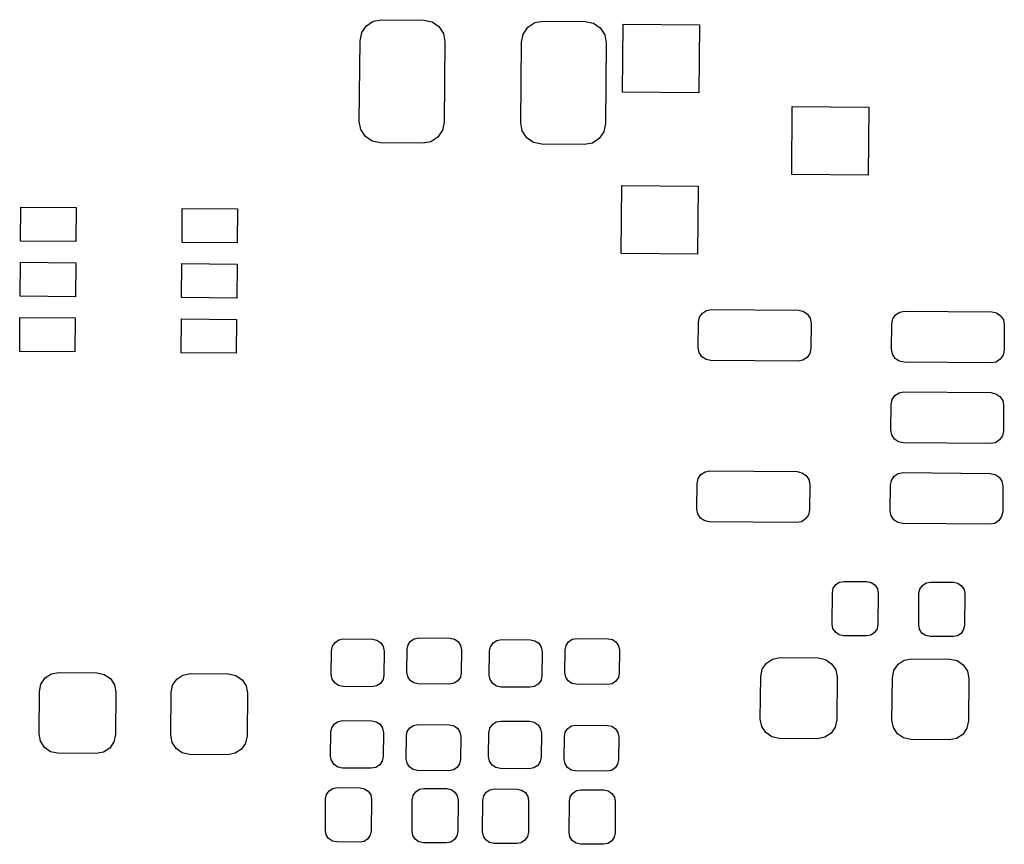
# Model space of a CAD drawing. Extents: x 137.8 to 185.8, y -103.9 to -69.2.
# Tile 2 of 3: x 139.3 to 150.9, y -78.9 to -69.2. Entities that reach past the tile are written whole.
import ezdxf

# ---------------------------------------------------------------- set-up
doc = ezdxf.new("R2010")
doc.units = 0
doc.layers.add('BLACK', color=7, linetype='CONTINUOUS')

msp = doc.modelspace()

# ---------------------------------------------------------------- linework, layer by layer
at = {"layer": 'BLACK', "linetype": 'CONTINUOUS'}
for p, q in [((143.408963, -69.234947), (143.490539, -69.181463)), ((143.490539, -69.181463), (143.586372, -69.163269)), ((143.586372, -69.163269), (144.086353, -69.167632)), ((144.086353, -69.167632), (144.181855, -69.187496)), ((144.181855, -69.187496), (144.262485, -69.242395)), ((145.308891, -69.251527), (145.390467, -69.198043)), ((145.390467, -69.198043), (145.4863, -69.179849)), ((145.4863, -69.179849), (145.986281, -69.184212)), ((145.986281, -69.184212), (146.081783, -69.204076)), ((143.3342, -69.411078), (143.354064, -69.315577)), ((143.354064, -69.315577), (143.408963, -69.234947)), ((144.262485, -69.242395), (144.315968, -69.323971)), ((145.253992, -69.332157), (145.308891, -69.251527)), ((146.081783, -69.204076), (146.162413, -69.258975)), ((146.162413, -69.258975), (146.215896, -69.340551)), ((146.424855, -70.017368), (146.431836, -69.217398)), ((146.431836, -69.217398), (147.331801, -69.225252)), ((147.331801, -69.225252), (147.32482, -70.025222)), ((143.32591, -70.361042), (143.3342, -69.411078)), ((144.315968, -69.323971), (144.334162, -69.419804)), ((144.334162, -69.419804), (144.325872, -70.369768)), ((145.225838, -70.377622), (145.234128, -69.427658)), ((145.234128, -69.427658), (145.253992, -69.332157)), ((146.215896, -69.340551), (146.23409, -69.436384)), ((146.23409, -69.436384), (146.2258, -70.386348)), ((147.32482, -70.025222), (146.424855, -70.017368)), ((148.416489, -70.984785), (148.42347, -70.184815)), ((148.42347, -70.184815), (149.323435, -70.192669)), ((149.323435, -70.192669), (149.316454, -70.992639)), ((143.344104, -70.456875), (143.32591, -70.361042)), ((143.397587, -70.538451), (143.344104, -70.456875)), ((144.306008, -70.465269), (144.251109, -70.545899)), ((144.325872, -70.369768), (144.306008, -70.465269)), ((145.244032, -70.473455), (145.225838, -70.377622)), ((145.297515, -70.555031), (145.244032, -70.473455)), ((146.2258, -70.386348), (146.205936, -70.481849)), ((143.478217, -70.59335), (143.397587, -70.538451)), ((143.573719, -70.613214), (143.478217, -70.59335)), ((144.251109, -70.545899), (144.169533, -70.599383)), ((145.378145, -70.60993), (145.297515, -70.555031)), ((146.151037, -70.562479), (146.069461, -70.615963)), ((146.205936, -70.481849), (146.151037, -70.562479)), ((144.0737, -70.617577), (143.573719, -70.613214)), ((144.169533, -70.599383), (144.0737, -70.617577)), ((145.473647, -70.629794), (145.378145, -70.60993)), ((145.973628, -70.634157), (145.473647, -70.629794)), ((146.069461, -70.615963), (145.973628, -70.634157)), ((149.316454, -70.992639), (148.416489, -70.984785)), ((146.408275, -71.917295), (146.415256, -71.117325)), ((146.415256, -71.117325), (147.315221, -71.125179)), ((147.315221, -71.125179), (147.30824, -71.925149)), ((139.338975, -71.768891), (139.342466, -71.368906)), ((139.342466, -71.368906), (139.992441, -71.374579)), ((139.992441, -71.374579), (139.98895, -71.774564)), ((141.238903, -71.785471), (141.242394, -71.385486)), ((141.242394, -71.385486), (141.892369, -71.391159)), ((141.892369, -71.391159), (141.888878, -71.791144)), ((139.98895, -71.774564), (139.338975, -71.768891)), ((141.888878, -71.791144), (141.238903, -71.785471)), ((147.30824, -71.925149), (146.408275, -71.917295)), ((139.333303, -72.418866), (139.336794, -72.018881)), ((139.336794, -72.018881), (139.986769, -72.024554)), ((139.986769, -72.024554), (139.983278, -72.424539)), ((141.233231, -72.435446), (141.236722, -72.035461)), ((141.236722, -72.035461), (141.886697, -72.041134)), ((141.886697, -72.041134), (141.883206, -72.441119)), ((139.983278, -72.424539), (139.333303, -72.418866)), ((141.883206, -72.441119), (141.233231, -72.435446)), ((139.327631, -73.068841), (139.331122, -72.668856)), ((139.331122, -72.668856), (139.981097, -72.674529)), ((139.981097, -72.674529), (139.977606, -73.074514)), ((147.319668, -72.724334), (147.331587, -72.667033)), ((147.331587, -72.667033), (147.364526, -72.618656)), ((147.364526, -72.618656), (147.413471, -72.586566)), ((147.413471, -72.586566), (147.470971, -72.575649)), ((147.470971, -72.575649), (148.495932, -72.584594)), ((148.495932, -72.584594), (148.553234, -72.596512)), ((148.553234, -72.596512), (148.601611, -72.629452)), ((148.601611, -72.629452), (148.633701, -72.678397)), ((148.633701, -72.678397), (148.644618, -72.735897)), ((149.6065, -72.686886), (149.639439, -72.638509)), ((149.639439, -72.638509), (149.688384, -72.606419)), ((149.688384, -72.606419), (149.745884, -72.595502)), ((149.745884, -72.595502), (150.770845, -72.604447)), ((150.770845, -72.604447), (150.828147, -72.616365)), ((150.828147, -72.616365), (150.876524, -72.649305)), ((150.876524, -72.649305), (150.908614, -72.69825)), ((141.227559, -73.085421), (141.23105, -72.685436)), ((141.23105, -72.685436), (141.881025, -72.691109)), ((141.881025, -72.691109), (141.877534, -73.091094)), ((147.31705, -73.024323), (147.319668, -72.724334)), ((148.644618, -72.735897), (148.642, -73.035886)), ((149.591963, -73.044176), (149.594581, -72.744187)), ((149.594581, -72.744187), (149.6065, -72.686886)), ((150.908614, -72.69825), (150.919531, -72.75575)), ((150.919531, -72.75575), (150.916913, -73.055739)), ((147.327967, -73.081823), (147.31705, -73.024323)), ((139.977606, -73.074514), (139.327631, -73.068841)), ((141.877534, -73.091094), (141.227559, -73.085421)), ((147.360057, -73.130768), (147.327967, -73.081823)), ((147.408434, -73.163708), (147.360057, -73.130768)), ((148.597142, -73.141564), (148.548197, -73.173654)), ((148.630081, -73.093187), (148.597142, -73.141564)), ((148.642, -73.035886), (148.630081, -73.093187)), ((149.60288, -73.101676), (149.591963, -73.044176)), ((149.63497, -73.150621), (149.60288, -73.101676)), ((150.904994, -73.11304), (150.872055, -73.161417)), ((150.916913, -73.055739), (150.904994, -73.11304)), ((147.465736, -73.175626), (147.408434, -73.163708)), ((148.490697, -73.184571), (147.465736, -73.175626)), ((148.548197, -73.173654), (148.490697, -73.184571)), ((149.683347, -73.183561), (149.63497, -73.150621)), ((149.740649, -73.195479), (149.683347, -73.183561)), ((150.76561, -73.204424), (149.740649, -73.195479)), ((150.82311, -73.193507), (150.76561, -73.204424)), ((150.872055, -73.161417), (150.82311, -73.193507)), ((149.59821, -73.636849), (149.631149, -73.588472)), ((149.631149, -73.588472), (149.680094, -73.556382)), ((149.680094, -73.556382), (149.737594, -73.545465)), ((149.737594, -73.545465), (150.762555, -73.55441)), ((150.762555, -73.55441), (150.819857, -73.566328)), ((150.819857, -73.566328), (150.868234, -73.599268)), ((150.868234, -73.599268), (150.900324, -73.648213)), ((149.583673, -73.994139), (149.586291, -73.69415)), ((149.586291, -73.69415), (149.59821, -73.636849)), ((150.900324, -73.648213), (150.911241, -73.705713)), ((150.911241, -73.705713), (150.908623, -74.005702)), ((149.59459, -74.051639), (149.583673, -73.994139)), ((149.62668, -74.100584), (149.59459, -74.051639)), ((150.896704, -74.063003), (150.863765, -74.11138)), ((150.908623, -74.005702), (150.896704, -74.063003)), ((149.675057, -74.133524), (149.62668, -74.100584)), ((149.732359, -74.145442), (149.675057, -74.133524)), ((150.75732, -74.154387), (149.732359, -74.145442)), ((150.81482, -74.14347), (150.75732, -74.154387)), ((150.863765, -74.11138), (150.81482, -74.14347)), ((147.315006, -74.56696), (147.347945, -74.518583)), ((147.347945, -74.518583), (147.39689, -74.486493)), ((147.39689, -74.486493), (147.45439, -74.475576)), ((147.45439, -74.475576), (148.479351, -74.484521)), ((148.479351, -74.484521), (148.536653, -74.496439)), ((148.536653, -74.496439), (148.58503, -74.529379)), ((148.58503, -74.529379), (148.61712, -74.578324)), ((149.622858, -74.538436), (149.671803, -74.506346)), ((149.671803, -74.506346), (149.729303, -74.495429)), ((149.729303, -74.495429), (150.754264, -74.504374)), ((150.754264, -74.504374), (150.811566, -74.516292)), ((150.811566, -74.516292), (150.859943, -74.549232)), ((147.300469, -74.92425), (147.303087, -74.624261)), ((147.303087, -74.624261), (147.315006, -74.56696)), ((148.61712, -74.578324), (148.628037, -74.635824)), ((148.628037, -74.635824), (148.625419, -74.935813)), ((149.575382, -74.944103), (149.578, -74.644114)), ((149.578, -74.644114), (149.589919, -74.586813)), ((149.589919, -74.586813), (149.622858, -74.538436)), ((150.859943, -74.549232), (150.892033, -74.598177)), ((150.892033, -74.598177), (150.90295, -74.655677)), ((150.90295, -74.655677), (150.900332, -74.955666)), ((147.311386, -74.98175), (147.300469, -74.92425)), ((147.343476, -75.030695), (147.311386, -74.98175)), ((148.6135, -74.993114), (148.580561, -75.041491)), ((148.625419, -74.935813), (148.6135, -74.993114)), ((149.586299, -75.001603), (149.575382, -74.944103)), ((150.900332, -74.955666), (150.888413, -75.012967)), ((147.391853, -75.063635), (147.343476, -75.030695)), ((147.449155, -75.075553), (147.391853, -75.063635)), ((148.474116, -75.084498), (147.449155, -75.075553)), ((148.531616, -75.073581), (148.474116, -75.084498)), ((148.580561, -75.041491), (148.531616, -75.073581)), ((149.618389, -75.050548), (149.586299, -75.001603)), ((149.666766, -75.083488), (149.618389, -75.050548)), ((149.724068, -75.095406), (149.666766, -75.083488)), ((150.749029, -75.104351), (149.724068, -75.095406)), ((150.806529, -75.093434), (150.749029, -75.104351)), ((150.855474, -75.061344), (150.806529, -75.093434)), ((150.888413, -75.012967), (150.855474, -75.061344)), ((148.935381, -75.814416), (148.979432, -75.785534)), ((148.979432, -75.785534), (149.031182, -75.775709)), ((149.031182, -75.775709), (149.301171, -75.778065)), ((149.301171, -75.778065), (149.352742, -75.788792)), ((149.352742, -75.788792), (149.396282, -75.818438)), ((149.955343, -75.823318), (149.999394, -75.794436)), ((149.999394, -75.794436), (150.051144, -75.784611)), ((150.051144, -75.784611), (150.321133, -75.786967)), ((150.321133, -75.786967), (150.372704, -75.797694)), ((150.372704, -75.797694), (150.416244, -75.82734)), ((148.89178, -76.279512), (148.895009, -75.909526)), ((148.895009, -75.909526), (148.905735, -75.857956)), ((148.905735, -75.857956), (148.935381, -75.814416)), ((149.396282, -75.818438), (149.425163, -75.862489)), ((149.425163, -75.862489), (149.434988, -75.914238)), ((149.434988, -75.914238), (149.431759, -76.284224)), ((149.911742, -76.288414), (149.914971, -75.918428)), ((149.914971, -75.918428), (149.925697, -75.866858)), ((149.925697, -75.866858), (149.955343, -75.823318)), ((150.416244, -75.82734), (150.445125, -75.871391)), ((150.445125, -75.871391), (150.45495, -75.92314)), ((150.45495, -75.92314), (150.451721, -76.293126)), ((148.901605, -76.331261), (148.89178, -76.279512)), ((148.930486, -76.375312), (148.901605, -76.331261)), ((148.974026, -76.404958), (148.930486, -76.375312)), ((149.391387, -76.379334), (149.347336, -76.408216)), ((149.421033, -76.335794), (149.391387, -76.379334)), ((149.431759, -76.284224), (149.421033, -76.335794)), ((149.921567, -76.340163), (149.911742, -76.288414)), ((149.950448, -76.384214), (149.921567, -76.340163)), ((149.993988, -76.41386), (149.950448, -76.384214)), ((150.411349, -76.388236), (150.367298, -76.417118)), ((150.440995, -76.344696), (150.411349, -76.388236)), ((150.451721, -76.293126), (150.440995, -76.344696)), ((143.009944, -76.539617), (143.040687, -76.494465)), ((143.040687, -76.494465), (143.086369, -76.464514)), ((143.086369, -76.464514), (143.140036, -76.454325)), ((143.140036, -76.454325), (143.480023, -76.457292)), ((143.480023, -76.457292), (143.533504, -76.468416)), ((143.533504, -76.468416), (143.578656, -76.499159)), ((143.578656, -76.499159), (143.608607, -76.544842)), ((143.899731, -76.524295), (143.929377, -76.480755)), ((143.929377, -76.480755), (143.973428, -76.451874)), ((143.973428, -76.451874), (144.025177, -76.442049)), ((144.025177, -76.442049), (144.395163, -76.445278)), ((144.395163, -76.445278), (144.446733, -76.456004)), ((144.446733, -76.456004), (144.490273, -76.48565)), ((144.490273, -76.48565), (144.519155, -76.529701)), ((144.86996, -76.545849), (144.900703, -76.500697)), ((144.900703, -76.500697), (144.946385, -76.470746)), ((144.946385, -76.470746), (145.000052, -76.460557)), ((145.000052, -76.460557), (145.340039, -76.463524)), ((145.340039, -76.463524), (145.39352, -76.474648)), ((145.39352, -76.474648), (145.438672, -76.505391)), ((145.438672, -76.505391), (145.468623, -76.551074)), ((145.759747, -76.530527), (145.789393, -76.486987)), ((145.789393, -76.486987), (145.833444, -76.458106)), ((145.833444, -76.458106), (145.885193, -76.448281)), ((145.885193, -76.448281), (146.255179, -76.45151)), ((146.255179, -76.45151), (146.306749, -76.462236)), ((146.306749, -76.462236), (146.350289, -76.491882)), ((146.350289, -76.491882), (146.379171, -76.535933)), ((149.025597, -76.415685), (148.974026, -76.404958)), ((149.295586, -76.418041), (149.025597, -76.415685)), ((149.347336, -76.408216), (149.295586, -76.418041)), ((150.045559, -76.424587), (149.993988, -76.41386)), ((150.315548, -76.426943), (150.045559, -76.424587)), ((150.367298, -76.417118), (150.315548, -76.426943)), ((142.996376, -76.873087), (142.99882, -76.593098)), ((142.99882, -76.593098), (143.009944, -76.539617)), ((143.608607, -76.544842), (143.618796, -76.598509)), ((143.618796, -76.598509), (143.616352, -76.878498)), ((143.886648, -76.845855), (143.889004, -76.575866)), ((143.889004, -76.575866), (143.899731, -76.524295)), ((144.519155, -76.529701), (144.52898, -76.581451)), ((144.52898, -76.581451), (144.526624, -76.85144)), ((144.856392, -76.879319), (144.858836, -76.59933)), ((144.858836, -76.59933), (144.86996, -76.545849)), ((145.468623, -76.551074), (145.478812, -76.604741)), ((145.478812, -76.604741), (145.476368, -76.88473)), ((145.746664, -76.852087), (145.74902, -76.582098)), ((145.74902, -76.582098), (145.759747, -76.530527)), ((146.379171, -76.535933), (146.388996, -76.587683)), ((146.388996, -76.587683), (146.38664, -76.857672)), ((148.118646, -76.738684), (148.192063, -76.690549)), ((148.192063, -76.690549), (148.278314, -76.674174)), ((148.278314, -76.674174), (148.728297, -76.678101)), ((148.728297, -76.678101), (148.814248, -76.695978)), ((148.814248, -76.695978), (148.886814, -76.745387)), ((149.668586, -76.75221), (149.742003, -76.704075)), ((149.742003, -76.704075), (149.828254, -76.6877)), ((149.828254, -76.6877), (150.278237, -76.691627)), ((150.278237, -76.691627), (150.364188, -76.709504)), ((150.364188, -76.709504), (150.436754, -76.758913)), ((139.700213, -76.865451), (139.786464, -76.849076)), ((139.786464, -76.849076), (140.236447, -76.853003)), ((140.236447, -76.853003), (140.322398, -76.87088)), ((143.896473, -76.897605), (143.886648, -76.845855)), ((144.526624, -76.85144), (144.515897, -76.903011)), ((145.756489, -76.903837), (145.746664, -76.852087)), ((148.051359, -76.897202), (148.069237, -76.81125)), ((148.069237, -76.81125), (148.118646, -76.738684)), ((148.886814, -76.745387), (148.93495, -76.818805)), ((148.93495, -76.818805), (148.951324, -76.905055)), ((149.601299, -76.910728), (149.619177, -76.824776)), ((149.619177, -76.824776), (149.668586, -76.75221)), ((150.436754, -76.758913), (150.48489, -76.832331)), ((150.48489, -76.832331), (150.501264, -76.918581)), ((139.577387, -76.986152), (139.626796, -76.913586)), ((139.626796, -76.913586), (139.700213, -76.865451)), ((140.322398, -76.87088), (140.394964, -76.920289)), ((140.394964, -76.920289), (140.4431, -76.993707)), ((141.127327, -76.999678), (141.176736, -76.927112)), ((141.176736, -76.927112), (141.250153, -76.878977)), ((141.250153, -76.878977), (141.336404, -76.862602)), ((141.336404, -76.862602), (141.786387, -76.866529)), ((141.786387, -76.866529), (141.872338, -76.884406)), ((141.872338, -76.884406), (141.944904, -76.933815)), ((141.944904, -76.933815), (141.99304, -77.007233)), ((143.006565, -76.926754), (142.996376, -76.873087)), ((143.036516, -76.972437), (143.006565, -76.926754)), ((143.605228, -76.931979), (143.574485, -76.977131)), ((143.616352, -76.878498), (143.605228, -76.931979)), ((143.925355, -76.941656), (143.896473, -76.897605)), ((143.968895, -76.971302), (143.925355, -76.941656)), ((144.486251, -76.946551), (144.4422, -76.975432)), ((144.515897, -76.903011), (144.486251, -76.946551)), ((144.866581, -76.932986), (144.856392, -76.879319)), ((144.896532, -76.978669), (144.866581, -76.932986)), ((145.465244, -76.938211), (145.434501, -76.983363)), ((145.476368, -76.88473), (145.465244, -76.938211)), ((145.785371, -76.947888), (145.756489, -76.903837)), ((145.828911, -76.977534), (145.785371, -76.947888)), ((146.346267, -76.952783), (146.302216, -76.981664)), ((146.375913, -76.909243), (146.346267, -76.952783)), ((146.38664, -76.857672), (146.375913, -76.909243)), ((148.046996, -77.397183), (148.051359, -76.897202)), ((148.951324, -76.905055), (148.946961, -77.405036)), ((149.596936, -77.410709), (149.601299, -76.910728)), ((150.501264, -76.918581), (150.496901, -77.418562)), ((139.555146, -77.572085), (139.559509, -77.072104)), ((139.559509, -77.072104), (139.577387, -76.986152)), ((140.4431, -76.993707), (140.459474, -77.079957)), ((140.459474, -77.079957), (140.455111, -77.579938)), ((141.105086, -77.585611), (141.109449, -77.08563)), ((141.109449, -77.08563), (141.127327, -76.999678)), ((141.99304, -77.007233), (142.009414, -77.093483)), ((143.081668, -77.00318), (143.036516, -76.972437)), ((143.135149, -77.014304), (143.081668, -77.00318)), ((143.475136, -77.017271), (143.135149, -77.014304)), ((143.528803, -77.007082), (143.475136, -77.017271)), ((143.574485, -76.977131), (143.528803, -77.007082)), ((144.020465, -76.982028), (143.968895, -76.971302)), ((144.390451, -76.985257), (144.020465, -76.982028)), ((144.4422, -76.975432), (144.390451, -76.985257)), ((144.941684, -77.009412), (144.896532, -76.978669)), ((144.995165, -77.020536), (144.941684, -77.009412)), ((145.335152, -77.023503), (144.995165, -77.020536)), ((145.388819, -77.013314), (145.335152, -77.023503)), ((145.434501, -76.983363), (145.388819, -77.013314)), ((145.880481, -76.98826), (145.828911, -76.977534)), ((146.250467, -76.991489), (145.880481, -76.98826)), ((146.302216, -76.981664), (146.250467, -76.991489)), ((142.009414, -77.093483), (142.005051, -77.593464)), ((143.032309, -77.454429), (143.077991, -77.424478)), ((143.077991, -77.424478), (143.131658, -77.414289)), ((143.131658, -77.414289), (143.471645, -77.417256)), ((143.471645, -77.417256), (143.525126, -77.42838)), ((143.525126, -77.42838), (143.570278, -77.459123)), ((144.892325, -77.460661), (144.938007, -77.43071)), ((144.938007, -77.43071), (144.991674, -77.420521)), ((144.991674, -77.420521), (145.331661, -77.423488)), ((145.331661, -77.423488), (145.385142, -77.434612)), ((148.06337, -77.483433), (148.046996, -77.397183)), ((148.946961, -77.405036), (148.929083, -77.490988)), ((149.61331, -77.496959), (149.596936, -77.410709)), ((150.496901, -77.418562), (150.479023, -77.504514)), ((142.990442, -77.553062), (143.001566, -77.499581)), ((143.001566, -77.499581), (143.032309, -77.454429)), ((143.570278, -77.459123), (143.600229, -77.504806)), ((143.600229, -77.504806), (143.610418, -77.558473)), ((143.880102, -77.595828), (143.890829, -77.544257)), ((143.890829, -77.544257), (143.920475, -77.500717)), ((143.920475, -77.500717), (143.964526, -77.471836)), ((143.964526, -77.471836), (144.016275, -77.462011)), ((144.016275, -77.462011), (144.386261, -77.46524)), ((144.386261, -77.46524), (144.437831, -77.475966)), ((144.437831, -77.475966), (144.481371, -77.505612)), ((144.481371, -77.505612), (144.510253, -77.549663)), ((144.510253, -77.549663), (144.520078, -77.601413)), ((144.850458, -77.559294), (144.861582, -77.505813)), ((144.861582, -77.505813), (144.892325, -77.460661)), ((145.385142, -77.434612), (145.430294, -77.465355)), ((145.430294, -77.465355), (145.460245, -77.511038)), ((145.460245, -77.511038), (145.470434, -77.564705)), ((145.750845, -77.550489), (145.780491, -77.506949)), ((145.780491, -77.506949), (145.824542, -77.478068)), ((145.824542, -77.478068), (145.876291, -77.468243)), ((145.876291, -77.468243), (146.246277, -77.471472)), ((146.246277, -77.471472), (146.297847, -77.482198)), ((146.297847, -77.482198), (146.341387, -77.511844)), ((146.341387, -77.511844), (146.370269, -77.555895)), ((148.111506, -77.556851), (148.06337, -77.483433)), ((148.929083, -77.490988), (148.879674, -77.563554)), ((149.661446, -77.570377), (149.61331, -77.496959)), ((150.479023, -77.504514), (150.429614, -77.57708)), ((139.57152, -77.658335), (139.555146, -77.572085)), ((139.619656, -77.731753), (139.57152, -77.658335)), ((140.455111, -77.579938), (140.437233, -77.66589)), ((141.12146, -77.671861), (141.105086, -77.585611)), ((142.005051, -77.593464), (141.987173, -77.679416)), ((142.987998, -77.833051), (142.990442, -77.553062)), ((143.610418, -77.558473), (143.607974, -77.838462)), ((143.877746, -77.865817), (143.880102, -77.595828)), ((144.520078, -77.601413), (144.517722, -77.871402)), ((144.848014, -77.839283), (144.850458, -77.559294)), ((145.470434, -77.564705), (145.46799, -77.844694)), ((145.737762, -77.872049), (145.740118, -77.60206)), ((145.740118, -77.60206), (145.750845, -77.550489)), ((146.370269, -77.555895), (146.380094, -77.607645)), ((146.380094, -77.607645), (146.377738, -77.877634)), ((148.184072, -77.60626), (148.111506, -77.556851)), ((148.270023, -77.624137), (148.184072, -77.60626)), ((148.720006, -77.628064), (148.270023, -77.624137)), ((148.806257, -77.611689), (148.720006, -77.628064)), ((148.879674, -77.563554), (148.806257, -77.611689)), ((149.734012, -77.619786), (149.661446, -77.570377)), ((149.819963, -77.637663), (149.734012, -77.619786)), ((150.269946, -77.64159), (149.819963, -77.637663)), ((150.356197, -77.625215), (150.269946, -77.64159)), ((150.429614, -77.57708), (150.356197, -77.625215)), ((139.692222, -77.781162), (139.619656, -77.731753)), ((139.778173, -77.799039), (139.692222, -77.781162)), ((140.387824, -77.738456), (140.314407, -77.786591)), ((140.437233, -77.66589), (140.387824, -77.738456)), ((141.169596, -77.745279), (141.12146, -77.671861)), ((141.242162, -77.794688), (141.169596, -77.745279)), ((141.937764, -77.751982), (141.864347, -77.800117)), ((141.987173, -77.679416), (141.937764, -77.751982)), ((140.228156, -77.802966), (139.778173, -77.799039)), ((140.314407, -77.786591), (140.228156, -77.802966)), ((141.328113, -77.812565), (141.242162, -77.794688)), ((141.778096, -77.816492), (141.328113, -77.812565)), ((141.864347, -77.800117), (141.778096, -77.816492)), ((142.998187, -77.886718), (142.987998, -77.833051)), ((143.028138, -77.932401), (142.998187, -77.886718)), ((143.59685, -77.891943), (143.566107, -77.937095)), ((143.607974, -77.838462), (143.59685, -77.891943)), ((143.887571, -77.917567), (143.877746, -77.865817)), ((144.517722, -77.871402), (144.506995, -77.922973)), ((144.858203, -77.89295), (144.848014, -77.839283)), ((144.888154, -77.938633), (144.858203, -77.89295)), ((145.46799, -77.844694), (145.456866, -77.898175)), ((145.747587, -77.923799), (145.737762, -77.872049)), ((146.377738, -77.877634), (146.367011, -77.929205)), ((143.07329, -77.963144), (143.028138, -77.932401)), ((143.126771, -77.974268), (143.07329, -77.963144)), ((143.466758, -77.977235), (143.126771, -77.974268)), ((143.520425, -77.967046), (143.466758, -77.977235)), ((143.566107, -77.937095), (143.520425, -77.967046)), ((143.916453, -77.961618), (143.887571, -77.917567)), ((143.959993, -77.991264), (143.916453, -77.961618)), ((144.011563, -78.00199), (143.959993, -77.991264)), ((144.381549, -78.005219), (144.011563, -78.00199)), ((144.433298, -77.995394), (144.381549, -78.005219)), ((144.477349, -77.966513), (144.433298, -77.995394)), ((144.506995, -77.922973), (144.477349, -77.966513)), ((144.933306, -77.969376), (144.888154, -77.938633)), ((144.986787, -77.9805), (144.933306, -77.969376)), ((145.326774, -77.983467), (144.986787, -77.9805)), ((145.380441, -77.973278), (145.326774, -77.983467)), ((145.426123, -77.943327), (145.380441, -77.973278)), ((145.456866, -77.898175), (145.426123, -77.943327)), ((145.776469, -77.96785), (145.747587, -77.923799)), ((145.820009, -77.997496), (145.776469, -77.96785)), ((145.871579, -78.008222), (145.820009, -77.997496)), ((146.241565, -78.011451), (145.871579, -78.008222)), ((146.293314, -78.001626), (146.241565, -78.011451)), ((146.337365, -77.972745), (146.293314, -78.001626)), ((146.367011, -77.929205), (146.337365, -77.972745)), ((142.940306, -78.286678), (142.969952, -78.243138)), ((142.969952, -78.243138), (143.014003, -78.214256)), ((143.014003, -78.214256), (143.065753, -78.204431)), ((143.065753, -78.204431), (143.335742, -78.206787)), ((143.335742, -78.206787), (143.387313, -78.217514)), ((143.387313, -78.217514), (143.430853, -78.24716)), ((143.989914, -78.25204), (144.033965, -78.223158)), ((144.033965, -78.223158), (144.085715, -78.213333)), ((144.085715, -78.213333), (144.355704, -78.215689)), ((144.355704, -78.215689), (144.407275, -78.226416)), ((144.407275, -78.226416), (144.450815, -78.256062)), ((144.819882, -78.259283), (144.863933, -78.230401)), ((144.863933, -78.230401), (144.915683, -78.220576)), ((144.915683, -78.220576), (145.185672, -78.222932)), ((145.185672, -78.222932), (145.237243, -78.233659)), ((145.237243, -78.233659), (145.280783, -78.263305)), ((145.839844, -78.268185), (145.883895, -78.239303)), ((145.883895, -78.239303), (145.935645, -78.229478)), ((145.935645, -78.229478), (146.205634, -78.231834)), ((146.205634, -78.231834), (146.257205, -78.242561)), ((146.257205, -78.242561), (146.300745, -78.272207)), ((142.926351, -78.708234), (142.92958, -78.338248)), ((142.92958, -78.338248), (142.940306, -78.286678)), ((143.430853, -78.24716), (143.459734, -78.291211)), ((143.459734, -78.291211), (143.469559, -78.34296)), ((143.469559, -78.34296), (143.46633, -78.712946)), ((143.946313, -78.717136), (143.949542, -78.34715)), ((143.949542, -78.34715), (143.960268, -78.29558)), ((143.960268, -78.29558), (143.989914, -78.25204)), ((144.450815, -78.256062), (144.479696, -78.300113)), ((144.479696, -78.300113), (144.489521, -78.351862)), ((144.489521, -78.351862), (144.486292, -78.721848)), ((144.776281, -78.724379), (144.77951, -78.354393)), ((144.77951, -78.354393), (144.790236, -78.302823)), ((144.790236, -78.302823), (144.819882, -78.259283)), ((145.280783, -78.263305), (145.309664, -78.307356)), ((145.309664, -78.307356), (145.319489, -78.359105)), ((145.319489, -78.359105), (145.31626, -78.729091)), ((145.799472, -78.363295), (145.810198, -78.311725)), ((145.810198, -78.311725), (145.839844, -78.268185)), ((146.300745, -78.272207), (146.329626, -78.316258)), ((146.329626, -78.316258), (146.339451, -78.368007)), ((145.796243, -78.733281), (145.799472, -78.363295)), ((146.339451, -78.368007), (146.336222, -78.737993)), ((142.936176, -78.759983), (142.926351, -78.708234)), ((142.965057, -78.804034), (142.936176, -78.759983)), ((143.008597, -78.83368), (142.965057, -78.804034)), ((143.425958, -78.808056), (143.381907, -78.836938)), ((143.455604, -78.764516), (143.425958, -78.808056)), ((143.46633, -78.712946), (143.455604, -78.764516)), ((143.956138, -78.768885), (143.946313, -78.717136)), ((143.985019, -78.812936), (143.956138, -78.768885)), ((144.028559, -78.842582), (143.985019, -78.812936)), ((144.44592, -78.816958), (144.401869, -78.84584)), ((144.475566, -78.773418), (144.44592, -78.816958)), ((144.486292, -78.721848), (144.475566, -78.773418)), ((144.786106, -78.776128), (144.776281, -78.724379)), ((144.814987, -78.820179), (144.786106, -78.776128)), ((144.858527, -78.849825), (144.814987, -78.820179)), ((145.275888, -78.824201), (145.231837, -78.853083)), ((145.305534, -78.780661), (145.275888, -78.824201)), ((145.31626, -78.729091), (145.305534, -78.780661)), ((145.806068, -78.78503), (145.796243, -78.733281)), ((145.834949, -78.829081), (145.806068, -78.78503)), ((146.325496, -78.789563), (146.29585, -78.833103)), ((146.336222, -78.737993), (146.325496, -78.789563)), ((143.060168, -78.844407), (143.008597, -78.83368)), ((143.330157, -78.846763), (143.060168, -78.844407)), ((143.381907, -78.836938), (143.330157, -78.846763)), ((144.08013, -78.853309), (144.028559, -78.842582)), ((144.350119, -78.855665), (144.08013, -78.853309)), ((144.401869, -78.84584), (144.350119, -78.855665)), ((144.910098, -78.860552), (144.858527, -78.849825)), ((145.180087, -78.862908), (144.910098, -78.860552)), ((145.231837, -78.853083), (145.180087, -78.862908)), ((145.878489, -78.858727), (145.834949, -78.829081)), ((145.93006, -78.869454), (145.878489, -78.858727)), ((146.200049, -78.87181), (145.93006, -78.869454)), ((146.251799, -78.861985), (146.200049, -78.87181)), ((146.29585, -78.833103), (146.251799, -78.861985))]:
    msp.add_line(p, q, dxfattribs=at)

doc.saveas('drawing.dxf')
